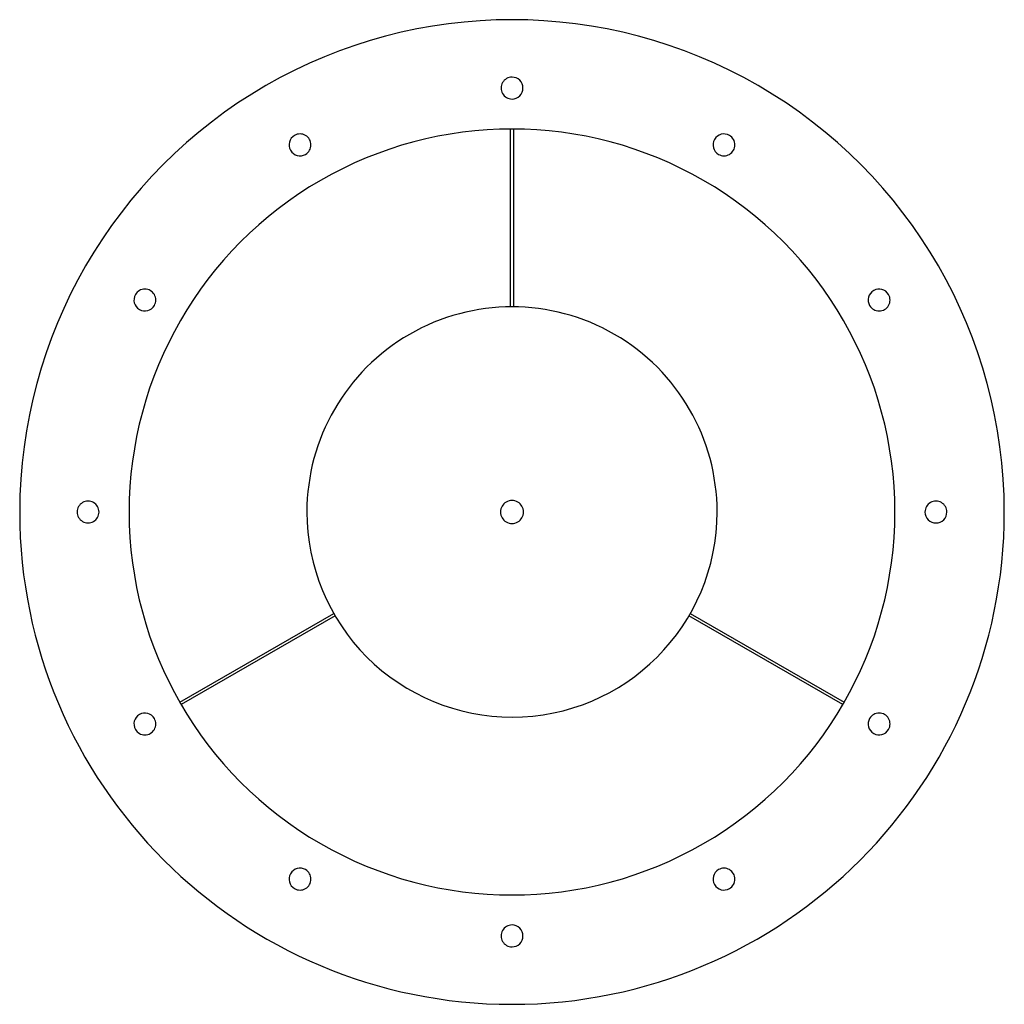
# Model space of a CAD drawing. Header units: millimetres. Extents: x -360 to 360, y -360 to 360.
import ezdxf

# ---------------------------------------------------------------- set-up
doc = ezdxf.new("R2010")
doc.units = ezdxf.units.MM
doc.layers.add('HIDDEN', color=7, linetype='Continuous')
doc.layers.add('THICK', color=7, linetype='Continuous')

msp = doc.modelspace()

# ---------------------------------------------------------------- linework, layer by layer
at = {"layer": 'HIDDEN'}
for p, q in [((-1, 280), (-1, 280)), ((1, 280), (1, 280)), ((-1, 150), (-1, 150)), ((1, 150), (1, 150)), ((-130.4, -74.13), (-130.4, -74.13)), ((-129.4, -75.86), (-129.4, -75.86)), ((129.4, -75.86), (129.4, -75.86)), ((130.4, -74.13), (130.4, -74.13)), ((-242.99, -139.13), (-242.99, -139.13)), ((-241.99, -140.87), (-241.99, -140.87)), ((241.99, -140.87), (241.99, -140.87)), ((242.99, -139.13), (242.99, -139.13))]:
    msp.add_line(p, q, dxfattribs=at)
at = {"layer": 'THICK'}
for p, q in [((-1, 150), (-1, 280)), ((1, 280), (1, 150)), ((-242.99, -139.13), (-130.4, -74.13)), ((-129.4, -75.86), (-241.99, -140.87)), ((241.99, -140.87), (129.4, -75.86)), ((130.4, -74.13), (242.99, -139.13))]:
    msp.add_line(p, q, dxfattribs=at)
for centre, radius, start, end in [((0, 0), 360, 0, 180.00002), ((0, 310), 8, 89.99998, 270.00002), ((0, 310), 8, 270.00002, 89.99998), ((0, 0), 280, 0, 180.00002), ((-155, 268.47), 8, 119.99999, 299.99997), ((-155, 268.47), 8, 299.99997, 119.99999), ((155, 268.47), 8, 60.00003, 240.00001), ((155, 268.47), 8, 240.00001, 60.00003), ((-268.47, 155), 8, 150.00001, 329.99999), ((-268.47, 155), 8, 329.99999, 150.00001), ((268.47, 155), 8, 30.00001, 209.99999), ((268.47, 155), 8, 209.99999, 30.00001), ((0, 0), 150, 0, 180.00002), ((-310, 0), 8, 0, 180.00002), ((0, 0), 8.42, 0, 180.00002), ((310, 0), 8, 0, 180.00002), ((0, 0), 360, 180.00002, 0), ((-310, 0), 8, 179.99998, 0), ((0, 0), 280, 179.99998, 0), ((0, 0), 8.42, 179.99998, 0), ((0, 0), 150, 180.00002, 270.00002), ((0, 0), 150, 270.00002, 0), ((310, 0), 8, 180.00002, 0), ((-268.47, -155), 8, 30.00001, 209.99999), ((-268.47, -155), 8, 209.99999, 30.00001), ((268.47, -155), 8, 150.00001, 329.99999), ((268.47, -155), 8, 329.99999, 150.00001), ((-155, -268.47), 8, 60.00003, 240.00001), ((-155, -268.47), 8, 240.00001, 60.00003), ((155, -268.47), 8, 119.99999, 299.99997), ((155, -268.47), 8, 299.99997, 119.99999), ((0, -310), 8, 89.99998, 270.00002), ((0, -310), 8, 270.00002, 89.99998)]:
    msp.add_arc(centre, radius, start, end, dxfattribs=at)

doc.saveas('drawing.dxf')
